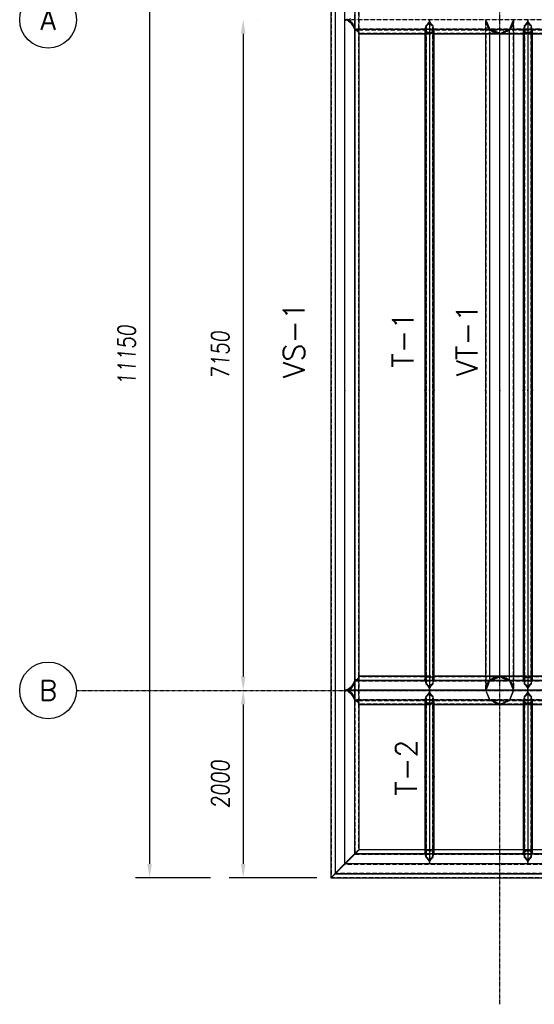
# Model space of a CAD drawing. Extents: x 463450 to 504470, y 98709 to 135344.
# Tile 12 of 20: x 463450 to 468938, y 119216 to 129712. Entities that reach past the tile are written whole.
import ezdxf
from ezdxf.enums import TextEntityAlignment as Align

# ---------------------------------------------------------------- set-up
doc = ezdxf.new("R2010")
doc.units = 0
doc.header["$LTSCALE"] = 10
doc.header["$MEASUREMENT"] = 0
doc.linetypes.add('DASHDOT', pattern=[1, 0.5, -0.25, 0, -0.25])
doc.linetypes.add('HIDDEN', pattern=[0.375, 0.25, -0.125])
doc.layers.get('0').update_dxf_attribs({"linetype": 'CONTINUOUS'})
doc.layers.get('Defpoints').update_dxf_attribs({"linetype": 'CONTINUOUS'})
for name, color, linetype in [('A', 2, 'DASHDOT'), ('BOLA', 4, 'CONTINUOUS'), ('COTAS', 7, 'CONTINUOUS'), ('FORIR', 4, 'CONTINUOUS'), ('G', 3, 'CONTINUOUS'), ('mark3d', 2, 'CONTINUOUS'), ('TR', 6, 'HIDDEN'), ('TXT1', 7, 'CONTINUOUS')]:
    doc.layers.add(name, color=color, linetype=linetype)
doc.styles.add('PADRAO MTL', font='txt.shx', dxfattribs={"width": 0.8, "oblique": 5})
doc.styles.add('POS', font='ROMANS', dxfattribs={"width": 0.7})
doc.styles.add('REGUA175', font='txt.shx', dxfattribs={"width": 0.7, "height": 4.45})
doc.styles.get("Standard").update_dxf_attribs({"font": 'txt.shx', "width": 0.7, "oblique": 5})
doc.dimstyles.new('1-75', dxfattribs={"dimscale": 75, "dimtxt": 2.5, "dimasz": 2, "dimexe": 2, "dimexo": 2, "dimgap": 2, "dimtad": 1, "dimdec": 0, "dimdsep": 46, "dimtxsty": 'PADRAO MTL', "dimcen": 3, "dimclrd": 1, "dimclre": 1, "dimclrt": 7, "dimadec": 0, "dimazin": 0, "dimtfac": 1, "dimtdec": 0, "dimtmove": 0, "dimatfit": 3, "dimfxl": 1, "dimtfill": 1, "dimtolj": 1, "dimarcsym": 0})

# ---------------------------------------------------------------- blocks, each defined once
blk = doc.blocks.new('3D_INFOM')
blk.add_point((0, 0))
at = {"layer": 'FORIR', "flags": 1}
blk.add_attdef('MARK', (8, -4), '', height=5.26, dxfattribs=at)
blk = doc.blocks.new('3D_INFOTEXT')
blk.add_point((0, 0))
at = {"flags": 1}
for tag, p in [('MAR_PEZ', (7, 4)), ('POS_PEZ', (8, -4)), ('NOM_PRO', (8, -13)), ('LUN_PRO', (7, -22)), ('MAT_PRO', (8, -30)), ('HANDLE', (7, -39))]:
    blk.add_attdef(tag, p, '', height=5.26, dxfattribs=at)
blk = doc.blocks.new('Bola_3')
at = {"layer": 'BOLA'}
blk.add_circle((5.04, -1.01), 4.03, dxfattribs=at)
at = {"layer": 'BOLA', "color": 3, "style": 'REGUA175'}
blk.add_attdef('Z1B', text='', height=2.85, dxfattribs=at).set_placement((5.04, -1.01), align=Align.MIDDLE)
blk = doc.blocks.new('*D10')
at = {"layer": 'COTAS', "color": 1, "lineweight": -2, "transparency": 16777216}
for p, q in [((465983, 129712), (465983, 129712)), ((465833, 129562), (465833, 122712)), ((465983, 122562), (465983, 122562))]:
    blk.add_line(p, q, dxfattribs=at)
at = {"layer": 'COTAS', "color": 1, "transparency": 16777216}
for points in [[(465808, 129562), (465858, 129562), (465833, 129712)], [(465808, 122712), (465858, 122712), (465833, 122562)]]:
    blk.add_solid(points, dxfattribs=at)
at = {"layer": 'Defpoints', "color": 0, "transparency": 16777216}
for p in [(465833, 129712), (465833, 122562), (465833, 122562)]:
    blk.add_point(p, dxfattribs=at)
at = {"layer": 'COTAS', "color": 7, "transparency": 16777216, "insert": (465589, 126137), "char_height": 187.5, "attachment_point": 5, "rotation": 90, "style": 'PADRAO MTL', "bg_fill": 3, "box_fill_scale": 1.25, "bg_fill_color": 256, "bg_fill_true_color": 13158600, "bg_fill_transparency": 0}
blk.add_mtext('\\A1;7150', dxfattribs=at)
blk = doc.blocks.new('*D12')
at = {"layer": 'COTAS', "color": 1, "lineweight": -2, "transparency": 16777216}
for p, q in [((465983, 122562), (465983, 122562)), ((465833, 122412), (465833, 120713)), ((466619, 120563), (465683, 120563))]:
    blk.add_line(p, q, dxfattribs=at)
at = {"layer": 'COTAS', "color": 1, "transparency": 16777216}
for points in [[(465808, 122412), (465858, 122412), (465833, 122562)], [(465808, 120713), (465858, 120713), (465833, 120563)]]:
    blk.add_solid(points, dxfattribs=at)
at = {"layer": 'Defpoints', "color": 0, "transparency": 16777216}
for p in [(465833, 122562), (465833, 120563), (466769, 120563)]:
    blk.add_point(p, dxfattribs=at)
at = {"layer": 'COTAS', "color": 7, "transparency": 16777216, "insert": (465589, 121562), "char_height": 187.5, "attachment_point": 5, "rotation": 90, "style": 'PADRAO MTL', "bg_fill": 3, "box_fill_scale": 1.25, "bg_fill_color": 256, "bg_fill_true_color": 13158600, "bg_fill_transparency": 0}
blk.add_mtext('\\A1;2000', dxfattribs=at)
blk = doc.blocks.new('*D9')
at = {"layer": 'COTAS', "color": 1, "lineweight": -2, "transparency": 16777216}
for p, q in [((465483, 131712), (464685, 131712)), ((464835, 131562), (464835, 120713)), ((465483, 120563), (464685, 120563))]:
    blk.add_line(p, q, dxfattribs=at)
at = {"layer": 'COTAS', "color": 1, "transparency": 16777216}
for points in [[(464810, 131562), (464860, 131562), (464835, 131712)], [(464810, 120713), (464860, 120713), (464835, 120563)]]:
    blk.add_solid(points, dxfattribs=at)
at = {"layer": 'Defpoints', "color": 0, "transparency": 16777216}
for p in [(465633, 131712), (464835, 120563), (465633, 120563)]:
    blk.add_point(p, dxfattribs=at)
at = {"layer": 'COTAS', "color": 7, "transparency": 16777216, "insert": (464591, 126137), "char_height": 187.5, "attachment_point": 5, "rotation": 90, "style": 'PADRAO MTL', "bg_fill": 3, "box_fill_scale": 1.25, "bg_fill_color": 256, "bg_fill_true_color": 13158600, "bg_fill_transparency": 0}
blk.add_mtext('\\A1;11150', dxfattribs=at)
blk = doc.blocks.new('mark3d1')
at = {"layer": 'mark3d', "color": 4, "style": 'POS'}
blk.add_attdef('MARK', text='', height=3, dxfattribs=at).set_placement((7.18, -1.23), align=Align.CENTER)

msp = doc.modelspace()

# ---------------------------------------------------------------- linework, layer by layer
at = {"layer": 'A'}
for p, q in [((468568.7, 119215.8), (468568.7, 134739.8)), ((464054.1, 122562.4), (485383.1, 122562.4))]:
    msp.add_line(p, q, dxfattribs=at)
at = {"layer": 'G'}
for p, q in [((466768.7, 131711.3), (466768.7, 120563.6)), ((466812.6, 131669.5), (466812.6, 120609.6)), ((466918.7, 120716.5), (466918.7, 131564.4)), ((466919.2, 129714.7), (466948, 129707.8)), ((466948, 129707.8), (466976.1, 129687.1)), ((466976.1, 129687.1), (467002, 129653.3)), ((467002, 129653.3), (467024.8, 129607.9)), ((467778.9, 129630.9), (467771.2, 129607.8)), ((467783.3, 129651.1), (467778.9, 129630.9)), ((467791, 129657.1), (467783.3, 129651.1)), ((467783.3, 122628.4), (467783.3, 129651.1)), ((467811.6, 129685.4), (467791, 129657.1)), ((467818.6, 129714.7), (467811.6, 129685.4)), ((467818.7, 129714.7), (467818.7, 122566.2)), ((467825.8, 129685.4), (467818.8, 129714.7)), ((467846.4, 129657.1), (467825.8, 129685.4)), ((467854.1, 129651.1), (467846.4, 129657.1)), ((467858.5, 129630.9), (467854.1, 129651.1)), ((467854.1, 129651.1), (467854.1, 122628.4)), ((467866.2, 129607.8), (467858.5, 129630.9)), ((468828.9, 129630.9), (468821.2, 129607.8)), ((468833.3, 129651.1), (468828.9, 129630.9)), ((468841, 129657.1), (468833.3, 129651.1)), ((468833.3, 122628.4), (468833.3, 129651.1)), ((468861.6, 129685.4), (468841, 129657.1)), ((468868.6, 129714.7), (468861.6, 129685.4)), ((468868.7, 129714.7), (468868.7, 122566.2)), ((468875.8, 129685.4), (468868.8, 129714.7)), ((468896.4, 129657.1), (468875.8, 129685.4)), ((468904.1, 129651.1), (468896.4, 129657.1)), ((468908.5, 129630.9), (468904.1, 129651.1)), ((468904.1, 129651.1), (468904.1, 122628.4)), ((468916.2, 129607.8), (468908.5, 129630.9)), ((467024.8, 129607.9), (467024.8, 129607.8)), ((467024.8, 122670.4), (467024.8, 129607.9)), ((467024.8, 129607.8), (467043.4, 129598)), ((467771.2, 129607.8), (467024.8, 129607.8)), ((467043.4, 129598), (467057.3, 129586.7)), ((467057.3, 129586.7), (467065.8, 129574.5)), ((467065.8, 129574.5), (467068.7, 129561.8)), ((467068.7, 122712.3), (467068.7, 129561.8)), ((467068.7, 129561.8), (467768.7, 129561.8)), ((467771.2, 129607.8), (467768.7, 129602.8)), ((467768.7, 129602.8), (467768.7, 122675.3)), ((467868.7, 129602.8), (467866.2, 129607.8)), ((468821.2, 129607.8), (467866.2, 129607.8)), ((467868.7, 122675.3), (467868.7, 129602.8)), ((467868.7, 129561.8), (468818.7, 129561.8)), ((468418.7, 129561.8), (468418.7, 122712.3)), ((468462.6, 122712.3), (468462.6, 129561.8)), ((468568.7, 122712.4), (468568.7, 129561.8)), ((468674.8, 122712.3), (468674.8, 129561.8)), ((468718.7, 122712.3), (468718.7, 129561.8)), ((468821.2, 129607.8), (468818.7, 129602.8)), ((468818.7, 129602.8), (468818.7, 122675.3)), ((468918.7, 129602.8), (468916.2, 129607.8)), ((483418.7, 129607.8), (468916.2, 129607.8)), ((468918.7, 122675.3), (468918.7, 129602.8)), ((468918.7, 129561.8), (469868.7, 129561.8)), ((467065.8, 122700.8), (467057.3, 122689.7)), ((467068.7, 122712.3), (467065.8, 122700.8)), ((467768.7, 122712.3), (467068.7, 122712.3)), ((468568.6, 122712.3), (467868.7, 122712.3)), ((468568.4, 122712.3), (468568.7, 122712.4)), ((468568.7, 122712.4), (468568.6, 122712.3)), ((468568.8, 122712.3), (468568.6, 122712.3)), ((468568.8, 122712.3), (468568.7, 122712.4)), ((468568.7, 122712.4), (468569, 122712.3)), ((468818.7, 122712.3), (468568.8, 122712.3)), ((469868.7, 122712.3), (468918.7, 122712.3)), ((467002, 122625.8), (466976.1, 122592.6)), ((467024.8, 122670.4), (467002, 122625.8)), ((467043.4, 122679.5), (467024.8, 122670.5)), ((467024.8, 122670.5), (467771.2, 122670.5)), ((467024.8, 122670.5), (467024.8, 122670.4)), ((467057.3, 122689.7), (467043.4, 122679.5)), ((467768.7, 122675.3), (467771.2, 122670.5)), ((467771.2, 122670.5), (467778.9, 122648.2)), ((467778.9, 122648.2), (467783.3, 122628.4)), ((467783.3, 122628.4), (467791, 122622.5)), ((467791, 122622.5), (467811.6, 122594.6)), ((467811.6, 122594.6), (467818.4, 122566.2)), ((467819, 122566.2), (467825.8, 122594.6)), ((467825.8, 122594.6), (467846.4, 122622.5)), ((467846.4, 122622.5), (467854.1, 122628.4)), ((467854.1, 122628.4), (467858.5, 122648.2)), ((467858.5, 122648.2), (467866.2, 122670.5)), ((467866.2, 122670.5), (467868.7, 122675.3)), ((467866.2, 122670.5), (468821.2, 122670.5)), ((468818.7, 122675.3), (468821.2, 122670.5)), ((468821.2, 122670.5), (468828.9, 122648.2)), ((468828.9, 122648.2), (468833.3, 122628.4)), ((468833.3, 122628.4), (468841, 122622.5)), ((468841, 122622.5), (468861.6, 122594.6)), ((468861.6, 122594.6), (468868.4, 122566.2)), ((468869, 122566.2), (468875.8, 122594.6)), ((468875.8, 122594.6), (468896.4, 122622.5)), ((468896.4, 122622.5), (468904.1, 122628.4)), ((468904.1, 122628.4), (468908.5, 122648.2)), ((468908.5, 122648.2), (468916.2, 122670.5)), ((468916.2, 122670.5), (468918.7, 122675.3)), ((468916.2, 122670.5), (469871.2, 122670.5)), ((466948, 122572.1), (466919.2, 122565.4)), ((466919.2, 122565.4), (466948, 122558.5)), ((467818.6, 122565.4), (466919.2, 122565.4)), ((466976.1, 122592.6), (466948, 122572.1)), ((466948, 122558.5), (466976.1, 122537.7)), ((466976.1, 122537.7), (467002, 122503.9)), ((467002, 122503.9), (467024.8, 122458.5)), ((467783.3, 122501.7), (467778.9, 122481.5)), ((467791, 122507.7), (467783.3, 122501.7)), ((467783.3, 120779.7), (467783.3, 122501.7)), ((467811.6, 122536), (467791, 122507.7)), ((467818.6, 122565.4), (467811.6, 122536)), ((467818.7, 122566.2), (467818.4, 122566.2)), ((467818.4, 122566.2), (467818.6, 122565.4)), ((467819, 122566.2), (467818.7, 122566.2)), ((467818.7, 122566.2), (467818.7, 120716.5)), ((467818.8, 122565.4), (467819, 122566.2)), ((467825.8, 122536), (467818.8, 122565.4)), ((468868.6, 122565.4), (467818.8, 122565.4)), ((467846.4, 122507.7), (467825.8, 122536)), ((467854.1, 122501.7), (467846.4, 122507.7)), ((467858.5, 122481.5), (467854.1, 122501.7)), ((467854.1, 122501.7), (467854.1, 120779.7)), ((468833.3, 122501.7), (468828.9, 122481.5)), ((468841, 122507.7), (468833.3, 122501.7)), ((468833.3, 120779.7), (468833.3, 122501.7)), ((468861.6, 122536), (468841, 122507.7)), ((468868.6, 122565.4), (468861.6, 122536)), ((468868.7, 122566.2), (468868.4, 122566.2)), ((468868.4, 122566.2), (468868.6, 122565.4)), ((468868.7, 122566.2), (468868.7, 120716.5)), ((468869, 122566.2), (468868.7, 122566.2)), ((468868.8, 122565.4), (468869, 122566.2)), ((468875.8, 122536), (468868.8, 122565.4)), ((469918.6, 122565.4), (468868.8, 122565.4)), ((468896.4, 122507.7), (468875.8, 122536)), ((468904.1, 122501.7), (468896.4, 122507.7)), ((468908.5, 122481.5), (468904.1, 122501.7)), ((468904.1, 122501.7), (468904.1, 120779.7)), ((467024.8, 122458.5), (467024.8, 122458.4)), ((467024.8, 120821.7), (467024.8, 122458.5)), ((467024.8, 122458.4), (467043.4, 122448.6)), ((467771.2, 122458.4), (467024.8, 122458.4)), ((467043.4, 122448.6), (467057.3, 122437.3)), ((467057.3, 122437.3), (467065.8, 122425.1)), ((467065.8, 122425.1), (467068.7, 122412.4)), ((467068.7, 120863.5), (467068.7, 122412.4)), ((467068.7, 122412.4), (467768.7, 122412.4)), ((467771.2, 122458.4), (467768.7, 122453.4)), ((467768.7, 122453.4), (467768.7, 120826.6)), ((467778.9, 122481.5), (467771.2, 122458.4)), ((467866.2, 122458.4), (467858.5, 122481.5)), ((467868.7, 122453.4), (467866.2, 122458.4)), ((468821.2, 122458.4), (467866.2, 122458.4)), ((467868.7, 120826.6), (467868.7, 122453.4)), ((467868.7, 122412.4), (468818.7, 122412.4)), ((468568.6, 122412.4), (468568.7, 122412.4)), ((468568.7, 122412.4), (468568.8, 122412.4)), ((468821.2, 122458.4), (468818.7, 122453.4)), ((468818.7, 122453.4), (468818.7, 120826.6)), ((468828.9, 122481.5), (468821.2, 122458.4)), ((468916.2, 122458.4), (468908.5, 122481.5)), ((468918.7, 122453.4), (468916.2, 122458.4)), ((469871.2, 122458.4), (468916.2, 122458.4)), ((468918.7, 120826.6), (468918.7, 122453.4)), ((468918.7, 122412.4), (469868.7, 122412.4)), ((467024.8, 120821.7), (466918.7, 120716.5)), ((467068.7, 120863.5), (467024.8, 120821.7)), ((467024.8, 120821.7), (467771.2, 120821.7)), ((467768.7, 120863.5), (467068.7, 120863.5)), ((467768.7, 120826.6), (467771.2, 120821.7)), ((467771.2, 120821.7), (467778.9, 120799.3)), ((467858.5, 120799.3), (467866.2, 120821.7)), ((467866.2, 120821.7), (467868.7, 120826.6)), ((467866.2, 120821.7), (468821.2, 120821.7)), ((468818.7, 120863.5), (467868.7, 120863.5)), ((468818.7, 120826.6), (468821.2, 120821.7)), ((468821.2, 120821.7), (468828.9, 120799.3)), ((468908.5, 120799.3), (468916.2, 120821.7)), ((468916.2, 120821.7), (468918.7, 120826.6)), ((468916.2, 120821.7), (469871.2, 120821.7)), ((469868.7, 120863.5), (468918.7, 120863.5)), ((466918.7, 120716.5), (466812.6, 120609.6)), ((466918.7, 120716.5), (484468.7, 120716.5)), ((467778.9, 120799.3), (467783.3, 120779.7)), ((467783.3, 120779.7), (467791.1, 120773.7)), ((467791.1, 120773.7), (467811.7, 120745.7)), ((467811.7, 120745.7), (467818.7, 120716.5)), ((467818.7, 120716.5), (467825.7, 120745.7)), ((467825.7, 120745.7), (467846.3, 120773.7)), ((467846.3, 120773.7), (467854.1, 120779.7)), ((467854.1, 120779.7), (467858.5, 120799.3)), ((468828.9, 120799.3), (468833.3, 120779.7)), ((468833.3, 120779.7), (468841.1, 120773.7)), ((468841.1, 120773.7), (468861.7, 120745.7)), ((468861.7, 120745.7), (468868.7, 120716.5)), ((468868.7, 120716.5), (468875.7, 120745.7)), ((468875.7, 120745.7), (468896.3, 120773.7)), ((468896.3, 120773.7), (468904.1, 120779.7)), ((468904.1, 120779.7), (468908.5, 120799.3)), ((466812.6, 120609.6), (466768.7, 120563.6)), ((466812.6, 120609.6), (484574.8, 120609.6)), ((466768.7, 120563.6), (484618.7, 120563.6))]:
    msp.add_line(p, q, dxfattribs=at)
at = {"layer": 'TR'}
for p, q in [((466771.3, 131708.7), (466771.3, 120566.2)), ((466814.5, 131667.6), (466814.5, 120611.4)), ((467022.9, 131459.3), (467022.9, 120819.8)), ((467024.8, 131453.2), (467024.8, 122458.5)), ((467066, 120860.9), (467066, 131414.1)), ((467068.7, 129561.8), (467068.7, 129861.7)), ((467024.8, 129607.9), (467024.8, 129819.8)), ((466948, 129715.9), (466918.7, 129708.8)), ((466918.7, 129708.8), (466918.7, 129708.6)), ((483419, 129708.7), (466918.7, 129708.7)), ((466918.7, 129708.6), (466948, 129701.7)), ((466948, 129701.7), (466976.1, 129681.3)), ((466976.1, 129721.3), (466959.2, 129708.9)), ((466959.2, 129708.9), (466976.1, 129696.6)), ((483419, 129708.9), (466959.2, 129708.9)), ((466959.5, 129714.6), (466976.1, 129702.4)), ((466976.1, 129702.4), (467002, 129668.7)), ((466976.1, 129696.6), (467002, 129663.4)), ((466976.1, 129681.3), (467002, 129648.1)), ((467002, 129668.7), (467024.8, 129623.3)), ((467002, 129663.4), (467024.8, 129618.8)), ((467002, 129648.1), (467024.7, 129603.6)), ((467783.7, 129630.9), (467775.9, 129607.8)), ((467786.7, 129644.8), (467783.7, 129630.9)), ((467802.5, 129657.1), (467786.7, 129644.8)), ((467786.7, 122634.6), (467786.7, 129644.8)), ((467818.7, 129679.4), (467802.5, 129657.1)), ((467834.9, 129657.1), (467818.7, 129679.4)), ((467850.7, 129644.8), (467834.9, 129657.1)), ((467850.7, 129644.8), (467850.7, 122634.6)), ((467853.7, 129630.9), (467850.7, 129644.8)), ((467861.5, 129607.8), (467853.7, 129630.9)), ((468418.7, 129712.1), (468418.8, 129711.7)), ((468418.7, 129711.7), (468418.7, 129711.7)), ((468421.6, 129682.8), (468418.7, 129711.7)), ((468418.7, 129711.7), (468418.7, 129711.7)), ((468418.7, 129711.7), (468418.7, 129561.8)), ((468418.8, 129711.7), (468462.6, 129606)), ((468421.3, 129685.2), (468421.3, 129561.8)), ((468430.1, 129654.7), (468421.6, 129682.8)), ((468465.3, 129608.7), (468422.4, 129712.1)), ((468444, 129628.8), (468430.1, 129654.7)), ((468462.6, 129606), (468444, 129628.8)), ((468714.8, 129711.7), (468672.1, 129608.7)), ((468674.8, 129606), (468718.7, 129712.1)), ((468693.4, 129628.8), (468674.8, 129606)), ((468707.3, 129654.7), (468693.4, 129628.8)), ((468715.8, 129682.8), (468707.3, 129654.7)), ((468714.9, 129712.1), (468714.8, 129711.7)), ((468718.7, 129711.7), (468715.8, 129682.8)), ((468716, 122589.3), (468716, 129685.2)), ((468718.7, 129711.7), (468718.7, 129711.7)), ((468718.7, 129561.8), (468718.7, 129711.7)), ((468718.7, 129711.7), (468718.7, 129711.7)), ((468833.7, 129630.9), (468825.9, 129607.8)), ((468836.7, 129644.8), (468833.7, 129630.9)), ((468852.5, 129657.1), (468836.7, 129644.8)), ((468836.7, 122634.6), (468836.7, 129644.8)), ((468868.7, 129679.4), (468852.5, 129657.1)), ((468884.9, 129657.1), (468868.7, 129679.4)), ((468900.7, 129644.8), (468884.9, 129657.1)), ((468900.7, 129644.8), (468900.7, 122634.6)), ((468903.7, 129630.9), (468900.7, 129644.8)), ((468911.5, 129607.8), (468903.7, 129630.9)), ((467024.7, 129603.6), (483465.2, 129603.6)), ((467024.8, 129603.6), (467024.7, 129603.6)), ((467024.8, 129623.3), (467028.5, 129612.2)), ((467024.8, 129618.8), (467028.4, 129608.1)), ((467043.4, 129594.6), (467024.8, 129603.6)), ((467043.4, 129600.9), (467028.4, 129608.1)), ((467028.4, 129608.1), (483460.6, 129608.1)), ((483457.2, 129612.2), (467028.5, 129612.2)), ((467028.5, 129612.2), (467043.4, 129604.3)), ((467043.4, 129604.3), (467057.3, 129593.1)), ((467057.3, 129590.7), (467043.4, 129600.9)), ((467057.3, 129584.4), (467043.4, 129594.6)), ((467057.3, 129593.1), (467065.8, 129580.8)), ((467065.8, 129579.6), (467057.3, 129590.7)), ((467065.8, 129573.3), (467057.3, 129584.4)), ((467065.8, 129580.8), (467068.7, 129568.1)), ((467068.7, 129568.1), (467065.8, 129579.6)), ((467068.7, 129561.8), (467065.8, 129573.3)), ((467068.7, 129561.8), (467068.7, 129568.1)), ((467068.7, 129568.1), (483527.8, 129568.1)), ((467068.7, 129568.1), (467068.7, 129568.1)), ((467068.7, 129561.8), (467068.7, 129561.8)), ((467775.6, 129588.7), (467768.7, 129602.8)), ((467768.7, 129561.8), (467868.7, 129561.8)), ((467866.2, 129607.8), (467771.2, 129607.8)), ((467775.9, 129607.8), (467773.4, 129602.8)), ((467780.4, 129588.7), (467773.4, 129602.8)), ((467773.4, 129602.8), (467773.4, 122675.3)), ((467783.3, 129578.4), (467775.6, 129588.7)), ((467786.7, 129580.2), (467780.4, 129588.7)), ((467800.9, 129574.3), (467783.3, 129578.4)), ((467812.4, 129574.3), (467786.7, 129580.2)), ((467818.7, 129572), (467800.9, 129574.3)), ((467818.7, 129573.5), (467812.4, 129574.3)), ((467836.5, 129574.3), (467818.7, 129572)), ((467825, 129574.3), (467818.7, 129573.5)), ((467850.7, 129580.2), (467825, 129574.3)), ((467854.1, 129578.4), (467836.5, 129574.3)), ((467857, 129588.7), (467850.7, 129580.2)), ((467861.8, 129588.7), (467854.1, 129578.4)), ((467863.9, 129602.8), (467857, 129588.7)), ((467863.9, 129602.8), (467861.5, 129607.8)), ((467868.7, 129602.8), (467861.8, 129588.7)), ((467863.9, 122675.3), (467863.9, 129602.8)), ((468421.3, 129561.8), (468421.3, 122589.3)), ((468462.6, 129561.8), (468462.6, 129606)), ((468462.6, 129606), (468568.7, 129562.1)), ((468485.4, 129587.4), (468462.6, 129606)), ((468462.6, 129606), (468462.6, 129568.1)), ((468462.6, 129561.8), (468462.6, 129568.1)), ((468464.5, 122670), (468464.5, 129604.5)), ((468568.7, 129565.8), (468465.3, 129608.7)), ((468511.3, 129573.5), (468485.4, 129587.4)), ((468539.4, 129565), (468511.3, 129573.5)), ((468568.7, 129562.1), (468539.4, 129565)), ((468672.1, 129608.7), (468568.7, 129565.8)), ((468568.7, 129562.1), (468674.8, 129606)), ((468598, 129565), (468568.7, 129562.1)), ((468568.7, 129561.8), (468568.7, 129562.1)), ((468626.1, 129573.5), (468598, 129565)), ((468652, 129587.4), (468626.1, 129573.5)), ((468674.8, 129606), (468652, 129587.4)), ((468672.9, 122670), (468672.9, 129604.5)), ((468672.9, 129568.1), (468672.9, 129604.5)), ((468674.8, 129561.8), (468674.8, 129606)), ((468825.6, 129588.7), (468818.7, 129602.8)), ((468818.7, 129561.8), (468918.7, 129561.8)), ((468916.2, 129607.8), (468821.2, 129607.8)), ((468825.9, 129607.8), (468823.4, 129602.8)), ((468830.4, 129588.7), (468823.4, 129602.8)), ((468823.4, 129602.8), (468823.4, 122675.3)), ((468833.3, 129578.4), (468825.6, 129588.7)), ((468836.7, 129580.2), (468830.4, 129588.7)), ((468850.9, 129574.3), (468833.3, 129578.4)), ((468862.4, 129574.3), (468836.7, 129580.2)), ((468868.7, 129572), (468850.9, 129574.3)), ((468868.7, 129573.5), (468862.4, 129574.3)), ((468886.5, 129574.3), (468868.7, 129572)), ((468875, 129574.3), (468868.7, 129573.5)), ((468900.7, 129580.2), (468875, 129574.3)), ((468904.1, 129578.4), (468886.5, 129574.3)), ((468907, 129588.7), (468900.7, 129580.2)), ((468911.8, 129588.7), (468904.1, 129578.4)), ((468913.9, 129602.8), (468907, 129588.7)), ((468913.9, 129602.8), (468911.5, 129607.8)), ((468918.7, 129602.8), (468911.8, 129588.7)), ((468913.9, 122675.3), (468913.9, 129602.8)), ((467057.3, 122687.4), (467065.8, 122699.6)), ((467065.8, 122699.6), (467068.7, 122712.3)), ((467068.7, 122706), (467065.8, 122694.4)), ((467065.8, 122693.3), (467068.7, 122706)), ((467068.7, 122706), (467068.7, 122712.3)), ((467068.7, 122412.4), (467068.7, 122712.3)), ((467068.7, 122712.3), (467068.7, 122712.3)), ((483529.1, 122706), (467068.7, 122706)), ((467068.7, 122706), (467068.7, 122706)), ((467868.7, 122712.3), (467768.7, 122712.3)), ((467783.3, 122698.3), (467800.9, 122702.1)), ((467786.7, 122696.6), (467812.4, 122702.1)), ((467800.9, 122702.1), (467818.7, 122704.1)), ((467812.4, 122702.1), (467818.7, 122702.8)), ((467818.7, 122704.1), (467836.5, 122702.1)), ((467818.7, 122702.8), (467825, 122702.1)), ((467825, 122702.1), (467850.7, 122696.6)), ((467836.5, 122702.1), (467854.1, 122698.3)), ((468418.7, 122712.3), (468418.7, 122562.4)), ((468462.6, 122712.3), (468462.6, 122668.4)), ((468568, 122712.1), (468462.6, 122668.4)), ((468465.3, 122665.8), (468568.7, 122708.6)), ((468485.4, 122687.1), (468511.3, 122700.9)), ((468511.3, 122700.9), (468539.4, 122709.5)), ((468539.4, 122709.5), (468568.4, 122712.3)), ((468568.6, 122712.3), (468568, 122712.1)), ((468569.4, 122712.1), (468568, 122712.1)), ((468568.7, 122708.6), (468672.1, 122665.8)), ((468569.4, 122712.1), (468568.8, 122712.3)), ((468569, 122712.3), (468598, 122709.5)), ((468674.8, 122668.4), (468569.4, 122712.1)), ((468598, 122709.5), (468626.1, 122700.9)), ((468626.1, 122700.9), (468652, 122687.1)), ((468674.8, 122668.4), (468674.8, 122712.3)), ((468718.7, 122562.4), (468718.7, 122712.3)), ((468918.7, 122712.3), (468818.7, 122712.3)), ((468833.3, 122698.3), (468850.9, 122702.1)), ((468836.7, 122696.6), (468862.4, 122702.1)), ((468850.9, 122702.1), (468868.7, 122704.1)), ((468862.4, 122702.1), (468868.7, 122702.8)), ((468868.7, 122704.1), (468886.5, 122702.1)), ((468868.7, 122702.8), (468875, 122702.1)), ((468875, 122702.1), (468900.7, 122696.6)), ((468886.5, 122702.1), (468904.1, 122698.3)), ((467002, 122621), (466976.1, 122587.3)), ((467002, 122610.4), (466976.1, 122577.2)), ((467002, 122605.7), (466976.1, 122571.9)), ((467024.7, 122666.3), (467002, 122621)), ((467024.8, 122655.1), (467002, 122610.4)), ((467024.8, 122651.1), (467002, 122605.7)), ((483461.2, 122666.3), (467024.7, 122666.3)), ((467024.7, 122666.3), (467024.8, 122666.3)), ((467024.8, 122666.3), (467043.4, 122676.2)), ((467024.8, 122458.5), (467024.8, 122670.4)), ((467028.5, 122665.9), (467024.8, 122655.1)), ((467028.4, 122661.9), (467024.8, 122651.1)), ((467028.4, 122661.9), (467043.4, 122669.8)), ((483457.6, 122661.9), (467028.4, 122661.9)), ((467043.4, 122673.1), (467028.5, 122665.9)), ((467028.5, 122665.9), (483460.9, 122665.9)), ((467043.4, 122676.2), (467057.3, 122687.4)), ((467057.3, 122683.3), (467043.4, 122673.1)), ((467043.4, 122669.8), (467057.3, 122681.1)), ((467065.8, 122694.4), (467057.3, 122683.3)), ((467057.3, 122681.1), (467065.8, 122693.3)), ((467768.7, 122675.3), (467775.6, 122688.7)), ((467771.2, 122670.5), (467866.2, 122670.5)), ((467773.4, 122675.3), (467780.4, 122688.7)), ((467773.4, 122675.3), (467775.9, 122670.5)), ((467775.6, 122688.7), (467783.3, 122698.3)), ((467775.9, 122670.5), (467783.7, 122648.2)), ((467780.4, 122688.7), (467786.7, 122696.6)), ((467783.7, 122648.2), (467786.7, 122634.6)), ((467786.7, 122634.6), (467802.5, 122622.5)), ((467802.5, 122622.5), (467818.7, 122600.5)), ((467818.7, 122600.5), (467834.9, 122622.5)), ((467834.9, 122622.5), (467850.7, 122634.6)), ((467850.7, 122696.6), (467857, 122688.7)), ((467850.7, 122634.6), (467853.7, 122648.2)), ((467853.7, 122648.2), (467861.5, 122670.5)), ((467854.1, 122698.3), (467861.8, 122688.7)), ((467857, 122688.7), (467863.9, 122675.3)), ((467861.5, 122670.5), (467863.9, 122675.3)), ((467861.8, 122688.7), (467868.7, 122675.3)), ((468462.6, 122668.4), (468418.7, 122562.4)), ((468421.6, 122591.6), (468430.1, 122619.8)), ((468422.4, 122562.4), (468465.3, 122665.8)), ((468430.1, 122619.8), (468444, 122645.7)), ((468444, 122645.7), (468462.6, 122668.4)), ((468462.6, 122668.4), (468485.4, 122687.1)), ((468652, 122687.1), (468674.8, 122668.4)), ((468672.1, 122665.8), (468702.8, 122591.6)), ((468674.8, 122668.4), (468693.4, 122645.7)), ((468718.7, 122562.4), (468674.8, 122668.4)), ((468693.4, 122645.7), (468707.3, 122619.8)), ((468707.3, 122619.8), (468715.8, 122591.6)), ((468818.7, 122675.3), (468825.6, 122688.7)), ((468821.2, 122670.5), (468916.2, 122670.5)), ((468823.4, 122675.3), (468830.4, 122688.7)), ((468823.4, 122675.3), (468825.9, 122670.5)), ((468825.6, 122688.7), (468833.3, 122698.3)), ((468825.9, 122670.5), (468833.7, 122648.2)), ((468830.4, 122688.7), (468836.7, 122696.6)), ((468833.7, 122648.2), (468836.7, 122634.6)), ((468836.7, 122634.6), (468852.5, 122622.5)), ((468852.5, 122622.5), (468868.7, 122600.5)), ((468868.7, 122600.5), (468884.9, 122622.5)), ((468884.9, 122622.5), (468900.7, 122634.6)), ((468900.7, 122696.6), (468907, 122688.7)), ((468900.7, 122634.6), (468903.7, 122648.2)), ((468903.7, 122648.2), (468911.5, 122670.5)), ((468904.1, 122698.3), (468911.8, 122688.7)), ((468907, 122688.7), (468913.9, 122675.3)), ((468911.5, 122670.5), (468913.9, 122675.3)), ((468911.8, 122688.7), (468918.7, 122675.3)), ((466948, 122566.5), (466918.7, 122559.5)), ((483419, 122559.4), (466918.7, 122559.4)), ((466918.7, 122559.2), (466948, 122552.3)), ((466976.1, 122587.3), (466948, 122566.5)), ((466948, 122552.3), (466976.1, 122531.9)), ((466976.1, 122571.9), (466959.2, 122559.5)), ((466959.2, 122559.5), (466976.1, 122547.2)), ((483418.9, 122559.5), (466959.2, 122559.5)), ((466976.1, 122577.2), (466959.5, 122565.2)), ((483419, 122565.2), (466959.5, 122565.2)), ((466959.5, 122565.2), (466976.1, 122553)), ((466976.1, 122553), (467002, 122519.3)), ((466976.1, 122547.2), (467002, 122514.1)), ((466976.1, 122531.9), (467002, 122498.7)), ((467002, 122519.3), (467024.8, 122473.9)), ((467002, 122514.1), (467024.8, 122469.4)), ((467002, 122498.7), (467024.7, 122454.2)), ((467786.7, 122495.4), (467783.7, 122481.5)), ((467802.5, 122507.7), (467786.7, 122495.4)), ((467786.7, 120785.9), (467786.7, 122495.4)), ((467818.7, 122530), (467802.5, 122507.7)), ((467818.4, 122566.2), (467819, 122566.2)), ((467818.8, 122565.4), (467818.6, 122565.4)), ((467834.9, 122507.7), (467818.7, 122530)), ((467850.7, 122495.4), (467834.9, 122507.7)), ((467850.7, 122495.4), (467850.7, 120785.9)), ((467853.7, 122481.5), (467850.7, 122495.4)), ((468418.7, 122562.4), (468421.6, 122591.6)), ((468418.7, 122562.4), (468462.6, 122456.3)), ((468465.3, 122458.9), (468422.4, 122562.4)), ((468714.9, 122562.4), (468672.1, 122458.9)), ((468674.8, 122456.3), (468718.7, 122562.4)), ((468702.8, 122591.6), (468714.9, 122562.4)), ((468715.8, 122591.6), (468718.7, 122562.4)), ((468836.7, 122495.4), (468833.7, 122481.5)), ((468852.5, 122507.7), (468836.7, 122495.4)), ((468836.7, 120785.9), (468836.7, 122495.4)), ((468868.7, 122530), (468852.5, 122507.7)), ((468868.4, 122566.2), (468869, 122566.2)), ((468868.8, 122565.4), (468868.6, 122565.4)), ((468884.9, 122507.7), (468868.7, 122530)), ((468900.7, 122495.4), (468884.9, 122507.7)), ((468900.7, 122495.4), (468900.7, 120785.9)), ((468903.7, 122481.5), (468900.7, 122495.4)), ((467024.7, 122454.2), (483464.7, 122454.2)), ((467024.8, 122454.2), (467024.7, 122454.2)), ((467024.8, 122473.9), (467028.5, 122462.8)), ((467024.8, 122469.4), (467028.4, 122458.8)), ((467043.4, 122445.2), (467024.8, 122454.2)), ((467043.4, 122451.6), (467028.4, 122458.8)), ((467028.4, 122458.8), (483460.3, 122458.8)), ((483457, 122462.8), (467028.5, 122462.8)), ((467028.5, 122462.8), (467043.4, 122454.9)), ((467043.4, 122454.9), (467057.3, 122443.7)), ((467057.3, 122441.3), (467043.4, 122451.6)), ((467057.3, 122435), (467043.4, 122445.2)), ((467057.3, 122443.7), (467065.8, 122431.5)), ((467065.8, 122430.2), (467057.3, 122441.3)), ((467065.8, 122423.9), (467057.3, 122435)), ((467065.8, 122431.5), (467068.7, 122418.8)), ((467068.7, 122418.7), (467065.8, 122430.2)), ((467068.7, 122412.4), (467065.8, 122423.9)), ((467068.7, 122412.4), (467068.7, 122418.8)), ((467068.7, 122418.8), (467068.7, 122418.7)), ((467068.7, 122418.7), (483523.4, 122418.7)), ((467068.7, 122412.4), (467068.7, 122412.4)), ((467775.6, 122439.3), (467768.7, 122453.4)), ((467768.7, 122412.4), (467868.7, 122412.4)), ((467866.2, 122458.4), (467771.2, 122458.4)), ((467775.9, 122458.4), (467773.4, 122453.4)), ((467780.4, 122439.3), (467773.4, 122453.4)), ((467773.4, 122453.4), (467773.4, 120826.6)), ((467783.3, 122429), (467775.6, 122439.3)), ((467783.7, 122481.5), (467775.9, 122458.4)), ((467786.7, 122430.9), (467780.4, 122439.3)), ((467800.9, 122424.9), (467783.3, 122429)), ((467812.4, 122424.9), (467786.7, 122430.9)), ((467818.7, 122422.6), (467800.9, 122424.9)), ((467818.7, 122424.1), (467812.4, 122424.9)), ((467836.5, 122424.9), (467818.7, 122422.6)), ((467825, 122424.9), (467818.7, 122424.1)), ((467850.7, 122430.9), (467825, 122424.9)), ((467854.1, 122429), (467836.5, 122424.9)), ((467857, 122439.3), (467850.7, 122430.9)), ((467861.5, 122458.4), (467853.7, 122481.5)), ((467861.8, 122439.3), (467854.1, 122429)), ((467863.9, 122453.4), (467857, 122439.3)), ((467863.9, 122453.4), (467861.5, 122458.4)), ((467868.7, 122453.4), (467861.8, 122439.3)), ((467863.9, 120826.6), (467863.9, 122453.4)), ((468462.6, 122456.3), (468568, 122412.7)), ((468568.7, 122416.1), (468465.3, 122458.9)), ((468568, 122412.7), (468569.4, 122412.7)), ((468568, 122412.7), (468568.6, 122412.4)), ((468672.1, 122458.9), (468568.7, 122416.1)), ((468568.8, 122412.4), (468569.4, 122412.7)), ((468569.4, 122412.7), (468674.8, 122456.3)), ((468825.6, 122439.3), (468818.7, 122453.4)), ((468818.7, 122412.4), (468918.7, 122412.4)), ((468916.2, 122458.4), (468821.2, 122458.4)), ((468825.9, 122458.4), (468823.4, 122453.4)), ((468830.4, 122439.3), (468823.4, 122453.4)), ((468823.4, 122453.4), (468823.4, 120826.6)), ((468833.3, 122429), (468825.6, 122439.3)), ((468833.7, 122481.5), (468825.9, 122458.4)), ((468836.7, 122430.9), (468830.4, 122439.3)), ((468850.9, 122424.9), (468833.3, 122429)), ((468862.4, 122424.9), (468836.7, 122430.9)), ((468868.7, 122422.6), (468850.9, 122424.9)), ((468868.7, 122424.1), (468862.4, 122424.9)), ((468886.5, 122424.9), (468868.7, 122422.6)), ((468875, 122424.9), (468868.7, 122424.1)), ((468900.7, 122430.9), (468875, 122424.9)), ((468904.1, 122429), (468886.5, 122424.9)), ((468907, 122439.3), (468900.7, 122430.9)), ((468911.5, 122458.4), (468903.7, 122481.5)), ((468911.8, 122439.3), (468904.1, 122429)), ((468913.9, 122453.4), (468907, 122439.3)), ((468913.9, 122453.4), (468911.5, 122458.4)), ((468918.7, 122453.4), (468911.8, 122439.3)), ((468913.9, 120826.6), (468913.9, 122453.4)), ((467022.9, 120819.8), (466918.7, 120716.5)), ((467024.8, 120817.5), (466918.7, 120710.5)), ((467022.9, 120815.6), (466918.7, 120710.6)), ((467066, 120860.9), (467022.9, 120819.8)), ((467066, 120860.9), (467022.9, 120815.6)), ((484364.5, 120819.8), (467022.9, 120819.8)), ((467022.9, 120815.6), (467022.9, 120819.8)), ((467022.9, 120815.6), (484364.5, 120815.6)), ((467068.7, 120863.5), (467024.8, 120817.5)), ((467024.8, 120821.7), (467024.8, 120817.5)), ((484362.6, 120817.5), (467024.8, 120817.5)), ((484321.3, 120860.9), (467066, 120860.9)), ((467868.7, 120863.5), (467768.7, 120863.5)), ((467768.7, 120826.6), (467775.6, 120839.9)), ((467771.2, 120821.7), (467866.2, 120821.7)), ((467773.4, 120826.6), (467780.3, 120839.9)), ((467773.4, 120826.6), (467776, 120821.7)), ((467775.6, 120839.9), (467783.3, 120849.5)), ((467776, 120821.7), (467783.7, 120799.3)), ((467780.3, 120839.9), (467786.7, 120847.8)), ((467783.3, 120849.5), (467800.8, 120853.2)), ((467786.7, 120847.8), (467812.3, 120853.2)), ((467800.8, 120853.2), (467818.7, 120855.3)), ((467812.3, 120853.2), (467818.7, 120854)), ((467818.7, 120855.3), (467836.6, 120853.2)), ((467818.7, 120854), (467825.1, 120853.2)), ((467825.1, 120853.2), (467850.7, 120847.8)), ((467836.6, 120853.2), (467854.1, 120849.5)), ((467850.7, 120847.8), (467857, 120839.9)), ((467853.7, 120799.3), (467861.4, 120821.7)), ((467854.1, 120849.5), (467861.8, 120839.9)), ((467857, 120839.9), (467863.9, 120826.6)), ((467861.4, 120821.7), (467863.9, 120826.6)), ((467861.8, 120839.9), (467868.7, 120826.6)), ((468918.7, 120863.5), (468818.7, 120863.5)), ((468818.7, 120826.6), (468825.6, 120839.9)), ((468821.2, 120821.7), (468916.2, 120821.7)), ((468823.4, 120826.6), (468830.3, 120839.9)), ((468823.4, 120826.6), (468826, 120821.7)), ((468825.6, 120839.9), (468833.3, 120849.5)), ((468826, 120821.7), (468833.7, 120799.3)), ((468830.3, 120839.9), (468836.7, 120847.8)), ((468833.3, 120849.5), (468850.8, 120853.2)), ((468836.7, 120847.8), (468862.3, 120853.2)), ((468850.8, 120853.2), (468868.7, 120855.3)), ((468862.3, 120853.2), (468868.7, 120854)), ((468868.7, 120855.3), (468886.6, 120853.2)), ((468868.7, 120854), (468875.1, 120853.2)), ((468875.1, 120853.2), (468900.7, 120847.8)), ((468886.6, 120853.2), (468904.1, 120849.5)), ((468900.7, 120847.8), (468907, 120839.9)), ((468903.7, 120799.3), (468911.4, 120821.7)), ((468904.1, 120849.5), (468911.8, 120839.9)), ((468907, 120839.9), (468913.9, 120826.6)), ((468911.4, 120821.7), (468913.9, 120826.6)), ((468911.8, 120839.9), (468918.7, 120826.6)), ((466918.7, 120710.5), (466812.6, 120605.4)), ((466918.7, 120716.5), (466814.5, 120611.4)), ((466918.7, 120710.6), (466814.5, 120607.3)), ((466918.7, 120716.5), (484468.7, 120716.5)), ((466918.7, 120716.5), (466918.7, 120716.5)), ((466918.7, 120710.6), (466918.7, 120716.5)), ((466918.7, 120710.6), (466918.7, 120710.5)), ((466918.7, 120710.6), (484468.7, 120710.6)), ((466918.7, 120710.5), (484468.7, 120710.5)), ((467783.7, 120799.3), (467786.7, 120785.9)), ((467786.7, 120785.9), (467802.6, 120773.7)), ((467802.6, 120773.7), (467818.7, 120751.9)), ((467818.7, 120751.9), (467834.8, 120773.7)), ((467834.8, 120773.7), (467850.7, 120785.9)), ((467850.7, 120785.9), (467853.7, 120799.3)), ((468833.7, 120799.3), (468836.7, 120785.9)), ((468836.7, 120785.9), (468852.6, 120773.7)), ((468852.6, 120773.7), (468868.7, 120751.9)), ((468868.7, 120751.9), (468884.8, 120773.7)), ((468884.8, 120773.7), (468900.7, 120785.9)), ((468900.7, 120785.9), (468903.7, 120799.3)), ((466812.6, 120605.4), (466768.7, 120563.6)), ((466814.5, 120611.4), (466771.3, 120566.2)), ((466814.5, 120607.3), (466771.3, 120566.2)), ((466812.6, 120609.6), (466812.6, 120605.4)), ((466812.6, 120605.4), (484574.8, 120605.4)), ((484572.9, 120611.4), (466814.5, 120611.4)), ((466814.5, 120607.3), (466814.5, 120611.4)), ((466814.5, 120607.3), (484572.9, 120607.3)), ((466771.3, 120566.2), (484616, 120566.2))]:
    msp.add_line(p, q, dxfattribs=at)

# ---------------------------------------------------------------- block references
for p in [(466768.7, 125759.2), (467068.7, 125759.2), (467768.7, 125762.2), (467868.7, 125762.2), (468418.7, 125758.8), (468818.7, 125762.2), (468868.7, 125758.8), (468918.7, 125762.2), (468568.7, 122712.4), (468868.7, 122562.4), (467768.7, 121641.4), (467868.7, 121641.4), (468818.7, 121641.4), (468918.7, 121641.4)]:
    msp.add_blockref('3D_INFOTEXT', p)
at = {"layer": 'COTAS', "xscale": 75, "yscale": 75, "zscale": 75}
for p, values in [((463374.4, 129787.9), {'Z1B': 'A'}), ((463374.4, 122637.9), {'Z1B': 'B'})]:
    msp.add_blockref('Bola_3', p, dxfattribs=at).add_auto_attribs(values)
at = {"layer": 'G'}
for p in [(466918.7, 125759.2), (467818.7, 125762.2), (468568.7, 125758.8), (468868.7, 125762.2), (468568.7, 122562.4), (467818.7, 121641.4), (468868.7, 121641.4)]:
    msp.add_blockref('3D_INFOM', p, dxfattribs=at)
at = {"layer": 'TXT1', "xscale": 75, "yscale": 75, "zscale": 75, "rotation": 90}
for p, values in [((466393.7, 125759.2), {'MARK': 'VS-1'}), ((468241.4, 125758.8), {'MARK': 'VT-1'}), ((467558.9, 125762.2), {'MARK': 'T-1'}), ((467593.7, 121200.8), {'MARK': 'T-2'})]:
    msp.add_blockref('mark3d1', p, dxfattribs=at).add_auto_attribs(values)

# ---------------------------------------------------------------- next in the draw order: dimensions: what is measured, and where the dimension line sits
at = {"layer": 'COTAS'}
dim = msp.add_linear_dim(base=(465833.1, 122562.4), p1=(465833.1, 129712.4), p2=(465833.1, 122562.4), angle=90, dimstyle='1-75', dxfattribs=at)
dim.commit()
dim.dimension.update_dxf_attribs({"geometry": '*D10', "text_midpoint": (465589.4, 126137.4)})

# ---------------------------------------------------------------- next in the draw order: dimensions: what is measured, and where the dimension line sits
dim = msp.add_linear_dim(base=(465833.1, 120562.6), p1=(465833.1, 122562.4), p2=(466768.7, 120562.6), angle=90, dimstyle='1-75', dxfattribs=at)
dim.commit()
dim.dimension.update_dxf_attribs({"geometry": '*D12', "text_midpoint": (465589.4, 121562.5)})

# ---------------------------------------------------------------- next in the draw order: dimensions: what is measured, and where the dimension line sits
dim = msp.add_linear_dim(base=(464834.9, 120562.6), p1=(465633.1, 131712.4), p2=(465633.1, 120562.6), angle=90, dimstyle='1-75', dxfattribs=at)
dim.commit()
dim.dimension.update_dxf_attribs({"geometry": '*D9', "text_midpoint": (464591.1, 126137.5)})

doc.saveas('drawing.dxf')
